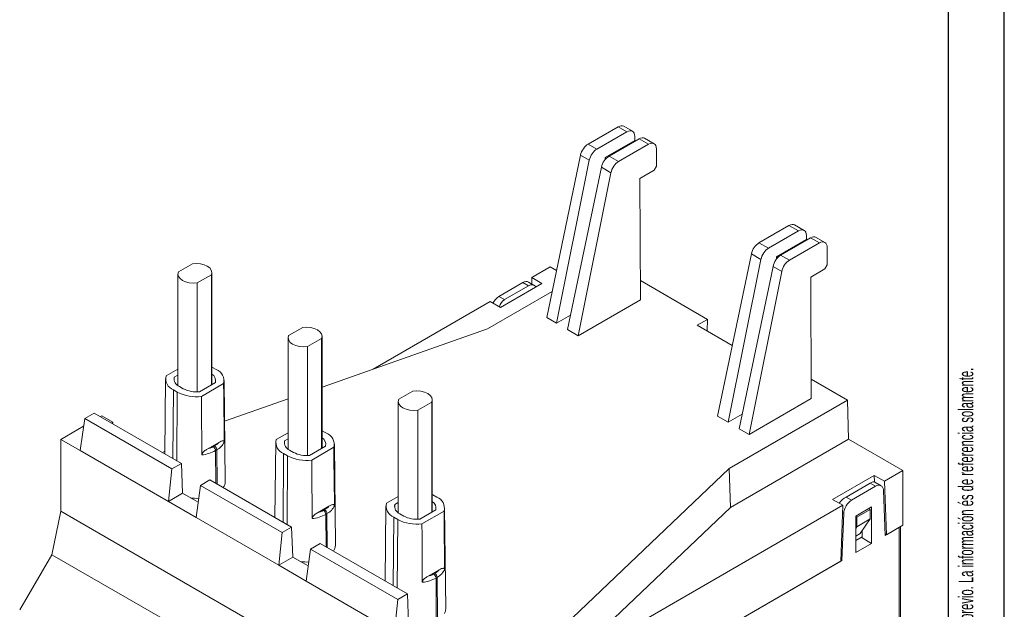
# Model space of a CAD drawing. Header units: millimetres. Extents: x 0 to 420, y 0 to 297.
# Tile 13 of 14: x 332 to 420, y 96 to 148. Entities that reach past the tile are written whole.
import ezdxf

# ---------------------------------------------------------------- set-up
doc = ezdxf.new("R2010")
doc.units = ezdxf.units.MM
doc.layers.add('FORMATO', color=7, linetype='Continuous')
doc.styles.add('SLDTEXTSTYLE2', font='TXT', dxfattribs={"width": 0.569583})

# ---------------------------------------------------------------- blocks, each defined once
blk = doc.blocks.new('SW_NOTE_0')
at = {"color": 0, "linetype": 'Continuous', "lineweight": 0, "insert": (-1.705, 0), "char_height": 1.322917, "attachment_point": 1, "rotation": 90, "style": 'SLDTEXTSTYLE2'}
blk.add_mtext('Sujeito a alteração sem aviso prévio. As informações contidas são valores de referência.                                                           Los valores demostrados pueden ser cambiados sin aviso previo. La información és de referencia solamente.', dxfattribs=at)

msp = doc.modelspace()

# ---------------------------------------------------------------- linework, layer by layer
at = {"color": 7, "linetype": 'Continuous', "lineweight": 15}
for p, q in [((385.316, 138.894), (382.621, 137.338)), ((386.098, 138.443), (385.316, 138.894)), ((386.599, 138.492), (385.815, 138.944)), ((386.098, 138.443), (383.403, 136.887)), ((386.809, 137.664), (386.808, 138.033)), ((383.403, 136.887), (382.621, 137.338)), ((386.809, 137.664), (384.134, 136.12)), ((387.19, 137.812), (384.494, 136.257)), ((388.042, 137.32), (385.347, 135.764)), ((386.809, 137.664), (386.871, 137.629)), ((387.19, 137.812), (388.042, 137.32)), ((388.543, 137.369), (387.689, 137.863)), ((381.935, 136.34), (378.901, 121.777)), ((382.722, 135.886), (381.935, 136.34)), ((384.494, 136.257), (385.347, 135.764)), ((388.758, 135.355), (388.753, 136.91)), ((382.722, 135.886), (379.785, 121.267)), ((384.134, 136.12), (384.134, 135.935)), ((384.134, 136.12), (384.242, 136.057)), ((388.547, 134.987), (388.758, 135.355)), ((383.809, 135.258), (380.775, 120.695)), ((384.667, 134.763), (381.729, 120.144)), ((383.809, 135.258), (384.667, 134.763)), ((387.274, 134.253), (388.547, 134.987)), ((387.316, 123.369), (387.274, 134.253)), ((400.66, 130.036), (397.965, 128.48)), ((401.513, 129.544), (400.66, 130.036)), ((402.014, 129.593), (401.159, 130.086)), ((401.513, 129.544), (398.818, 127.988)), ((402.224, 128.766), (402.223, 129.134)), ((398.818, 127.988), (397.965, 128.48)), ((399.548, 127.221), (402.224, 128.766)), ((402.605, 128.914), (399.909, 127.358)), ((403.387, 128.462), (400.691, 126.906)), ((402.286, 128.73), (402.224, 128.766)), ((402.605, 128.914), (403.387, 128.462)), ((403.887, 128.511), (403.104, 128.964)), ((397.28, 127.482), (394.245, 112.919)), ((398.137, 126.987), (397.28, 127.482)), ((399.909, 127.358), (400.691, 126.906)), ((404.103, 126.497), (404.097, 128.052)), ((347.078, 126.595), (345.811, 125.863)), ((398.137, 126.987), (395.2, 112.368)), ((399.548, 127.036), (399.548, 127.221)), ((399.657, 127.158), (399.548, 127.221)), ((403.891, 126.129), (404.103, 126.497)), ((345.77, 125.668), (345.77, 115.674)), ((347.508, 124.884), (348.775, 125.615)), ((348.775, 125.615), (348.775, 115.742)), ((348.817, 115.766), (348.817, 125.811)), ((379.219, 126.328), (377.549, 125.364)), ((379.782, 126.003), (379.219, 126.328)), ((399.224, 126.36), (396.19, 111.796)), ((400.011, 125.905), (397.074, 111.286)), ((399.224, 126.36), (400.011, 125.905)), ((402.619, 125.394), (403.891, 126.129)), ((347.508, 124.884), (347.508, 115.107)), ((376.766, 124.912), (374.601, 123.662)), ((378.468, 124.833), (374.737, 122.679)), ((377.261, 124.626), (376.766, 124.912)), ((377.836, 124.632), (377.266, 124.961)), ((378.468, 124.833), (377.549, 125.364)), ((377.571, 124.785), (377.549, 125.364)), ((393.343, 121.604), (387.309, 125.087)), ((402.66, 114.511), (402.619, 125.394)), ((379.385, 124.1), (373.583, 120.751)), ((375.096, 123.376), (377.261, 124.626)), ((373.818, 123.21), (363.317, 117.147)), ((374.737, 122.679), (373.818, 123.21)), ((375.096, 123.376), (374.601, 123.662)), ((381.729, 120.144), (387.316, 123.369)), ((379.785, 121.267), (378.901, 121.777)), ((379.785, 121.267), (381.045, 121.994)), ((392.424, 121.073), (393.343, 121.604)), ((393.303, 120.566), (393.343, 121.604)), ((356.978, 120.88), (355.711, 120.149)), ((373.583, 120.751), (358.717, 115.533)), ((381.729, 120.144), (380.775, 120.695)), ((392.424, 121.073), (395.566, 119.259)), ((355.669, 119.953), (355.669, 109.959)), ((357.408, 119.169), (358.675, 119.901)), ((358.675, 119.901), (358.675, 110.027)), ((358.717, 110.051), (358.717, 120.096)), ((357.408, 119.169), (357.408, 109.392)), ((345.77, 117.146), (344.708, 116.533)), ((348.869, 117.3), (348.817, 117.329)), ((349.222, 117.095), (348.869, 117.3)), ((344.66, 116.266), (344.589, 109.545)), ((345.443, 116.152), (345.446, 116.419)), ((345.77, 116.606), (345.446, 116.419)), ((347.697, 115.119), (349.141, 115.953)), ((350.023, 107.06), (349.926, 116.123)), ((405.915, 114.346), (402.653, 116.229)), ((345.364, 115.276), (345.718, 115.072)), ((345.903, 115.587), (346.256, 115.383)), ((347.895, 114.694), (349.878, 115.839)), ((366.877, 115.165), (365.61, 114.434)), ((355.669, 114.463), (349.965, 112.462)), ((365.569, 114.238), (365.569, 104.244)), ((367.307, 113.454), (368.574, 114.186)), ((368.574, 114.186), (368.574, 104.312)), ((368.616, 104.336), (368.616, 114.381)), ((395.296, 108.216), (405.915, 114.346)), ((397.074, 111.286), (402.66, 114.511)), ((405.915, 114.346), (406.018, 110.857)), ((338.25, 113.204), (337.397, 112.712)), ((346.088, 108.679), (338.25, 113.204)), ((367.307, 113.454), (367.307, 103.677)), ((337.003, 109.837), (337.397, 112.712)), ((337.397, 112.712), (345.235, 108.187)), ((338.947, 112.959), (338.811, 112.881)), ((338.947, 112.959), (339.937, 112.388)), ((339.937, 112.388), (339.801, 112.309)), ((339.937, 112.388), (339.937, 112.23)), ((395.2, 112.368), (394.245, 112.919)), ((395.2, 112.368), (396.46, 113.096)), ((337.3, 112.009), (335.27, 110.837)), ((358.768, 111.585), (358.717, 111.614)), ((359.122, 111.381), (358.768, 111.585)), ((397.074, 111.286), (396.19, 111.796)), ((335.27, 110.837), (335.27, 104.386)), ((337.003, 109.837), (335.27, 110.837)), ((348.406, 109.964), (349.442, 110.563)), ((354.56, 110.551), (354.488, 103.83)), ((355.669, 111.431), (354.608, 110.818)), ((355.343, 110.438), (355.345, 110.704)), ((355.669, 110.891), (355.345, 110.704)), ((395.412, 104.734), (406.018, 110.857)), ((410.898, 108.04), (406.018, 110.857)), ((337.003, 109.837), (344.922, 105.265)), ((344.591, 109.767), (344.398, 109.655)), ((348.944, 110.191), (349.05, 110.252)), ((349.262, 109.887), (349.156, 109.826)), ((355.802, 109.872), (356.156, 109.668)), ((357.596, 109.404), (359.04, 110.238)), ((357.794, 108.979), (359.778, 110.124)), ((359.923, 101.345), (359.826, 110.408)), ((355.264, 109.562), (355.617, 109.357)), ((345.235, 108.187), (344.922, 105.265)), ((346.088, 108.679), (345.235, 108.187)), ((346.088, 108.679), (346.19, 105.997)), ((379.842, 93.542), (395.296, 108.216)), ((395.296, 108.216), (395.412, 104.734)), ((410.898, 108.04), (409.227, 107.076)), ((410.898, 103.141), (410.898, 108.04)), ((347.791, 106.711), (348.645, 107.204)), ((355.988, 102.965), (348.645, 107.204)), ((408.308, 107.607), (404.577, 105.453)), ((408.308, 107.607), (409.227, 107.076)), ((408.331, 107.019), (408.308, 107.607)), ((409.413, 102.284), (409.227, 107.076)), ((347.397, 103.836), (347.791, 106.711)), ((347.791, 106.711), (355.134, 102.472)), ((407.949, 106.91), (405.785, 105.66)), ((408.444, 106.624), (406.28, 105.374)), ((407.949, 106.91), (408.444, 106.624)), ((408.944, 106.674), (408.374, 107.003)), ((409.307, 102.223), (409.151, 106.251)), ((346.19, 105.997), (344.922, 105.265)), ((347.397, 103.836), (344.922, 105.265)), ((346.19, 105.997), (347.583, 105.193)), ((365.569, 105.716), (364.507, 105.103)), ((368.668, 105.87), (368.616, 105.899)), ((369.021, 105.666), (368.668, 105.87)), ((404.577, 105.453), (405.497, 104.922)), ((405.785, 105.66), (406.28, 105.374)), ((334.459, 100.488), (335.27, 104.386)), ((335.27, 104.386), (366.948, 86.098)), ((358.306, 104.25), (359.342, 104.848)), ((358.843, 104.476), (358.949, 104.537)), ((364.459, 104.836), (364.388, 98.115)), ((365.242, 104.723), (365.245, 104.989)), ((365.569, 105.176), (365.245, 104.989)), ((367.496, 103.69), (368.94, 104.523)), ((367.694, 103.264), (369.677, 104.409)), ((369.822, 95.63), (369.725, 104.693)), ((380.28, 90.365), (395.412, 104.734)), ((405.497, 104.922), (388.014, 94.83)), ((405.497, 104.922), (405.311, 99.916)), ((406.655, 103.958), (408.069, 104.774)), ((407.963, 104.55), (406.761, 103.856)), ((407.822, 104.631), (407.963, 104.55)), ((407.963, 103.694), (407.963, 104.55)), ((408.069, 104.774), (408.069, 101.508)), ((347.397, 103.836), (354.822, 99.55)), ((359.161, 104.172), (359.055, 104.111)), ((365.163, 103.847), (365.517, 103.643)), ((365.702, 104.157), (366.055, 103.953)), ((405.573, 104.186), (405.417, 99.977)), ((406.655, 100.692), (406.655, 103.958)), ((406.655, 103.917), (406.761, 103.856)), ((406.761, 103.856), (406.761, 103)), ((406.761, 103), (407.963, 103.694)), ((407.963, 103.694), (407.044, 102.386)), ((355.988, 102.965), (355.134, 102.472)), ((355.988, 102.965), (356.09, 100.282)), ((406.655, 102.849), (406.761, 103)), ((407.223, 102.641), (407.221, 101.998)), ((410.544, 102.937), (409.307, 102.223)), ((409.413, 102.284), (410.898, 103.141)), ((410.544, 81.405), (410.544, 102.937)), ((410.69, 81.609), (410.69, 103.021)), ((355.134, 102.472), (354.822, 99.55)), ((406.655, 102.161), (407.044, 102.386)), ((406.655, 101.753), (407.221, 102.08)), ((407.221, 101.998), (408.069, 101.508)), ((409.302, 102.348), (409.413, 102.284)), ((357.296, 98.121), (357.691, 100.996)), ((357.691, 100.996), (358.544, 101.489)), ((357.691, 100.996), (365.529, 96.471)), ((366.382, 96.964), (358.544, 101.489)), ((408.069, 101.508), (406.655, 100.692)), ((331.56, 95.549), (334.459, 100.488)), ((334.459, 100.488), (344.591, 94.64)), ((356.09, 100.282), (354.822, 99.55)), ((356.09, 100.282), (357.482, 99.478)), ((405.417, 99.977), (388.093, 89.976)), ((405.316, 100.036), (405.417, 99.977)), ((357.296, 98.121), (354.822, 99.55)), ((368.205, 98.535), (369.241, 99.133)), ((388.199, 90.038), (405.311, 99.916)), ((368.743, 98.761), (368.849, 98.823)), ((369.061, 98.457), (368.955, 98.396)), ((357.296, 98.121), (365.216, 93.549)), ((365.529, 96.471), (365.216, 93.549)), ((366.382, 96.964), (365.529, 96.471)), ((366.382, 96.964), (366.484, 94.281))]:
    msp.add_line(p, q, dxfattribs=at)
at = {"color": 8, "linetype": 'Continuous', "lineweight": 15}
for p, q in [((345.364, 115.276), (345.318, 109.124)), ((345.718, 115.072), (345.671, 108.92)), ((349.156, 109.826), (349.178, 106.896)), ((349.262, 109.887), (349.285, 106.834)), ((355.264, 109.562), (355.217, 103.409)), ((355.617, 109.357), (355.571, 103.205)), ((359.055, 104.111), (359.077, 101.181)), ((359.161, 104.172), (359.184, 101.119)), ((365.163, 103.847), (365.117, 97.694)), ((365.517, 103.643), (365.47, 97.49)), ((405.472, 104.244), (405.573, 104.186)), ((368.955, 98.396), (368.981, 94.866)), ((369.061, 98.457), (369.087, 94.927))]:
    msp.add_line(p, q, dxfattribs=at)
at = {"color": 7, "linetype": 'Continuous', "lineweight": 15, "flags": 128}
for points in [[(348.775, 125.615), (348.817, 125.821), (348.766, 126.027), (348.626, 126.218), (348.407, 126.382), (348.122, 126.509), (347.791, 126.59), (347.435, 126.619), (347.078, 126.595)], [(345.811, 125.863), (345.77, 125.657), (345.82, 125.452), (345.96, 125.261), (346.18, 125.097), (346.464, 124.97), (346.795, 124.889), (347.151, 124.86), (347.508, 124.884)], [(358.675, 119.901), (358.716, 120.107), (358.666, 120.312), (358.526, 120.503), (358.306, 120.668), (358.022, 120.794), (357.691, 120.875), (357.335, 120.904), (356.978, 120.88)], [(355.711, 120.149), (355.669, 119.943), (355.72, 119.737), (355.86, 119.546), (356.079, 119.382), (356.364, 119.255), (356.695, 119.174), (357.051, 119.145), (357.408, 119.169)], [(349.93, 110.599), (349.927, 110.843), (349.888, 114.831), (349.878, 115.839)], [(368.574, 114.186), (368.616, 114.392), (368.565, 114.597), (368.425, 114.788), (368.206, 114.953), (367.921, 115.079), (367.59, 115.16), (367.234, 115.189), (366.877, 115.165)], [(347.922, 109.44), (347.921, 109.685), (347.9, 113.684), (347.895, 114.694)], [(365.61, 114.434), (365.569, 114.228), (365.619, 114.022), (365.759, 113.831), (365.979, 113.667), (366.263, 113.54), (366.594, 113.459), (366.95, 113.43), (367.307, 113.454)], [(359.829, 104.884), (359.827, 105.128), (359.788, 109.116), (359.778, 110.124)], [(357.822, 103.725), (357.821, 103.97), (357.799, 107.969), (357.794, 108.979)], [(369.729, 99.169), (369.726, 99.413), (369.687, 103.402), (369.677, 104.409)], [(367.721, 98.011), (367.72, 98.255), (367.699, 102.254), (367.694, 103.264)]]:
    msp.add_lwpolyline(points, dxfattribs=at)
at = {"color": 7, "linetype": 'Continuous', "lineweight": 15}
for centre, radius, start, end in [((377.058, 124.512), 0.495, 65.17071, 126.13975), ((375.402, 122.399), 1.495, 122.3995, 153.45566), ((348.825, 116.089), 1.082, 346.64088, 68.48087), ((345.761, 116.283), 1.082, 166.64088, 248.48087), ((346.182, 116.282), 0.749, 169.46871, 248.0902), ((348.452, 116.096), 0.704, 348.26321, 58.72917), ((347.402, 118.309), 3.649, 242.50859, 277.75735), ((347.403, 117.58), 2.478, 242.43928, 276.81373), ((348.274, 111.636), 1.587, 299.26192, 317.40633), ((348.605, 111.172), 1.443, 297.06555, 336.61292), ((355.661, 110.568), 1.082, 166.64088, 248.48087), ((356.081, 110.567), 0.749, 169.46871, 248.0902), ((358.351, 110.381), 0.704, 348.26321, 58.72917), ((358.725, 110.374), 1.082, 346.64088, 68.48087), ((347.579, 112.704), 3.282, 276.0015, 298.70904), ((347.707, 112.373), 2.508, 286.17535, 299.53213), ((348.695, 109.802), 0.462, 2.91806, 57.37063), ((348.801, 109.864), 0.462, 2.91806, 57.37063), ((357.302, 111.865), 2.478, 242.43928, 276.81373), ((357.302, 112.594), 3.649, 242.50859, 277.75735), ((349.108, 107.058), 0.915, 323.38019, 0.10925), ((408.721, 106.292), 0.432, 354.55974, 129.75804), ((347.417, 109.833), 4.287, 263.34682, 272.88233), ((368.251, 104.666), 0.704, 348.26321, 58.72917), ((368.624, 104.659), 1.082, 346.64088, 68.48087), ((407.115, 104.073), 1.546, 122.71506, 175.84133), ((357.607, 106.659), 2.508, 286.17535, 299.53213), ((358.594, 104.087), 0.462, 2.91806, 57.37063), ((358.174, 105.922), 1.587, 299.26192, 317.40633), ((358.7, 104.149), 0.462, 2.91806, 57.37063), ((358.505, 105.457), 1.443, 297.06555, 336.61292), ((365.56, 104.853), 1.082, 166.64088, 248.48087), ((365.981, 104.852), 0.749, 169.46871, 248.0902), ((357.479, 106.989), 3.282, 276.0015, 298.70904), ((367.201, 106.879), 3.649, 242.50859, 277.75735), ((367.202, 106.15), 2.478, 242.43928, 276.81373), ((359.007, 101.343), 0.915, 323.38019, 0.10925), ((357.316, 104.119), 4.287, 263.34682, 272.88233), ((368.073, 100.207), 1.587, 299.26192, 317.40633), ((368.404, 99.742), 1.443, 297.06555, 336.61292), ((367.378, 101.275), 3.282, 276.0015, 298.70904), ((367.506, 100.944), 2.508, 286.17535, 299.53213), ((368.494, 98.373), 0.462, 2.91806, 57.37063), ((368.6, 98.434), 0.462, 2.91806, 57.37063), ((368.934, 95.626), 0.888, 331.25954, 0.26759)]:
    msp.add_arc(centre, radius, start, end, dxfattribs=at)
for centre, major_axis, ratio, start_param, end_param in [((385.313, 138.079), (0.503, 0.864), 0.574857, 0.002163, 0.78748), ((386.101, 137.624), (0.497, 0.868), 0.579895, 5.495505, 7.066301), ((382.618, 136.524), (0.503, 0.864), 0.574857, 0.78748, 2.096477), ((387.187, 136.998), (0.503, 0.864), 0.574857, 0.002163, 0.78748), ((388.046, 136.502), (0.497, 0.868), 0.579895, 5.495505, 7.066301), ((383.406, 136.069), (0.497, 0.868), 0.579895, 0.783116, 2.092113), ((384.491, 135.442), (0.503, 0.864), 0.574857, 0.78748, 2.096477), ((385.35, 134.946), (0.497, 0.868), 0.579895, 0.783116, 2.092113), ((400.657, 129.221), (0.503, 0.864), 0.574857, 0.002163, 0.78748), ((401.516, 128.726), (0.497, 0.868), 0.579895, 5.495505, 7.066301), ((397.962, 127.666), (0.503, 0.864), 0.574857, 0.78748, 2.096477), ((402.601, 128.099), (0.503, 0.864), 0.574857, 0.002163, 0.78748), ((403.39, 127.644), (0.497, 0.868), 0.579895, 5.495505, 7.066301), ((398.821, 127.17), (0.497, 0.868), 0.579895, 0.783116, 2.092113), ((399.906, 126.543), (0.503, 0.864), 0.574857, 0.78748, 2.096477), ((400.695, 126.088), (0.497, 0.868), 0.579895, 0.783116, 2.092113), ((377.518, 123.661), (0.079, 1.046), 0.715187, 5.760884, 6.737102), ((375.354, 122.411), (0.079, 1.046), 0.715187, 0.453916, 1.315214), ((407.692, 106.242), (0.706, 0.743), 0.349555, 0.08408, 0.869397), ((405.527, 104.992), (0.706, 0.743), 0.349555, 0.869397, 1.730694)]:
    msp.add_ellipse(centre, major_axis=major_axis, ratio=ratio, start_param=start_param, end_param=end_param, dxfattribs=at)
for points, knots in [([(349.442, 110.563), (349.516, 110.603), (349.638, 110.67), (349.782, 110.708), (349.864, 110.7), (349.907, 110.673), (349.927, 110.637), (349.929, 110.61), (349.93, 110.599)], [0, 0, 0, 0, 0.385887, 0.632717, 0.770827, 0.873776, 0.950464, 1, 1, 1, 1]), ([(347.922, 109.44), (347.924, 109.46), (347.928, 109.5), (347.961, 109.575), (348.027, 109.675), (348.179, 109.827), (348.315, 109.909), (348.406, 109.964)], [0, 0, 0, 0, 0.084331, 0.168008, 0.297385, 0.524497, 1, 1, 1, 1]), ([(359.342, 104.848), (359.416, 104.888), (359.537, 104.955), (359.682, 104.993), (359.764, 104.986), (359.807, 104.958), (359.826, 104.922), (359.828, 104.895), (359.829, 104.884)], [0, 0, 0, 0, 0.385887, 0.632717, 0.770827, 0.873776, 0.950464, 1, 1, 1, 1]), ([(357.822, 103.725), (357.824, 103.745), (357.828, 103.785), (357.86, 103.86), (357.927, 103.96), (358.079, 104.112), (358.214, 104.194), (358.306, 104.25)], [0, 0, 0, 0, 0.084331, 0.168008, 0.297385, 0.524497, 1, 1, 1, 1]), ([(369.241, 99.133), (369.315, 99.174), (369.437, 99.24), (369.581, 99.278), (369.663, 99.271), (369.706, 99.243), (369.726, 99.207), (369.728, 99.18), (369.729, 99.169)], [0, 0, 0, 0, 0.385887, 0.632717, 0.770827, 0.873776, 0.950464, 1, 1, 1, 1]), ([(367.721, 98.011), (367.723, 98.031), (367.727, 98.07), (367.76, 98.146), (367.826, 98.245), (367.978, 98.397), (368.114, 98.479), (368.205, 98.535)], [0, 0, 0, 0, 0.0843305, 0.1680076, 0.2973847, 0.5244969, 1, 1, 1, 1])]:
    msp.add_open_spline(points, degree=3, knots=knots, dxfattribs=at)
at = {"layer": 'FORMATO'}
for p, q in [((420, 0), (420, 297)), ((415, 5), (415, 287))]:
    msp.add_line(p, q, dxfattribs=at)

# ---------------------------------------------------------------- block references
at = {"color": 7, "linetype": 'Continuous', "lineweight": 0}
msp.add_blockref('SW_NOTE_0', (417.595, 12.311), dxfattribs=at)

doc.saveas('drawing.dxf')
